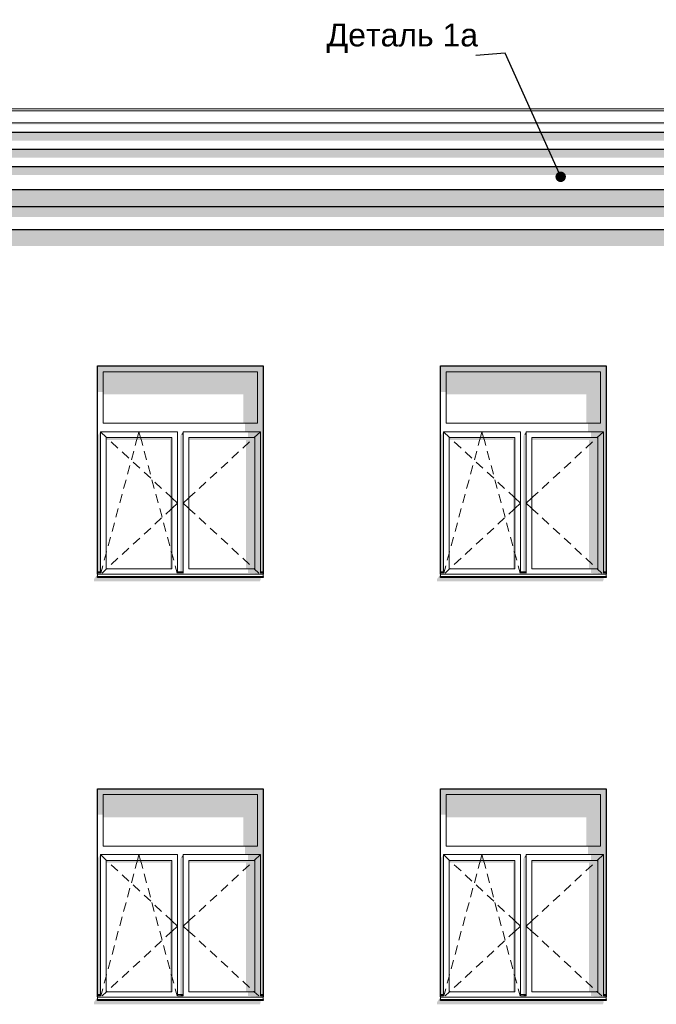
# Model space of a CAD drawing. Header units: millimetres. Extents: x -95523 to 190468, y -7401 to 17692.
# Tile 76 of 139: x 79662 to 85230, y 4468 to 13082. Entities that reach past the tile are written whole.
import ezdxf

# ---------------------------------------------------------------- set-up
doc = ezdxf.new("R2010")
doc.units = ezdxf.units.MM
doc.header["$MEASUREMENT"] = 0
doc.set_wipeout_variables(frame=1)
doc.linetypes.add('Wipeout_Contour', pattern=[1000, 0, -1000])
for name, color, linetype in [('1 Молдинги', 7, 'Continuous'), ('Конструктив - Стены Несущие', 7, 'Continuous'), ('Новый_1_Конструктив-парапет', 7, 'Continuous'), ('Новый_Фартук парапета', 7, 'Continuous'), ('Окна Archicad', 7, 'Continuous')]:
    doc.layers.add(name, color=color, linetype=linetype)
for name, color, linetype, lineweight in [('1 Молдинги_Ном._пера__21', 7, 'Continuous', 30), ('Аннотация - Выносная Надпись.Фасад фрагмент_Ном._пера__1', 7, 'Continuous', 15), ('Новый_Фартук парапета_Ном._пера__120', 7, 'Continuous', 5), ('Окна Archicad_Ном._пера__120', 7, 'Continuous', 5), ('Окна Archicad_Ном._пера__21', 7, 'Continuous', 30)]:
    doc.layers.add(name, color=color, linetype=linetype, lineweight=lineweight)
doc.styles.add('СГЕНЕРИР_СТИЛЬ_1', font='arial.ttf')
doc.dimstyles.new('СГЕНЕРИР_СТИЛЬ__2', dxfattribs={"dimtxt": 0.18, "dimasz": 182.4, "dimexe": 0.18, "dimexo": 0.0625, "dimgap": 0, "dimtad": 0, "dimtih": 1, "dimtoh": 1, "dimdec": 4, "dimzin": 0, "dimdsep": 46, "dimcen": 0.09, "dimadec": 0, "dimazin": 0, "dimtfac": 1, "dimtdec": 4, "dimtmove": 0, "dimatfit": 3, "dimldrblk": 'ARROWHEAD_11', "dimfxl": 1, "dimtolj": 1, "dimtzin": 0, "dimarcsym": 0})

# ---------------------------------------------------------------- blocks, each defined once
blk = doc.blocks.new('Элемент Разреза_39_1', base_point=(95180.8, -197.5))
at = {"layer": 'Конструктив - Стены Несущие', "linetype": 'Continuous', "lineweight": 0, "true_color": 0x000000}
for points in [[(80313, 4468.2), (81763, 4468.2), (81773, 4492.3), (81765.8, 4492.3), (81772.7, 4502.5), (80343, 4502.5), (80343, 4532.5), (80313, 4488.2)], [(83343, 4532.5), (83313, 4488.2), (83313, 4468.2), (84763, 4468.2), (84773, 4492.3), (84765.8, 4492.3), (84772.7, 4502.5), (83343, 4502.5)]]:
    blk.add_hatch(color=18, dxfattribs=at).paths.add_polyline_path(points)
blk = doc.blocks.new('Элемент Разреза_56_1', base_point=(95180.8, -197.5))
at = {"layer": 'Окна Archicad', "linetype": 'Continuous', "lineweight": 0, "true_color": 0x000000}
for points in [[(81793, 6352.5), (80343, 6352.5), (80343, 6302.5), (80393, 6302.5), (81743, 6302.5), (81793, 6302.5)], [(80343, 6126.2), (80393, 6126.2), (80393, 6302.5), (80343, 6302.5)], [(80393, 6105), (81618, 6105), (81618, 5852.5), (81743, 5852.5), (81743, 6302.5), (80393, 6302.5)], [(81743, 5852.5), (81743, 5777.5), (81768, 5777.5), (81768, 4552.5), (81793, 4552.5), (81793, 6302.5), (81743, 6302.5)], [(80368, 5777.5), (80343, 5742.1), (80343, 4552.5), (80368, 4552.5)], [(81075.3, 5752.5), (81093, 5752.5), (81093, 5777.5)], [(81743, 5852.5), (81633, 5852.5), (81633, 5777.5), (81743, 5777.5)], [(81658, 5727.5), (81768, 5727.5), (81768, 5777.5), (81658, 5777.5)], [(80993, 5727.5), (80418, 5727.5), (80418, 5706.2), (80978, 5706.2), (80978, 4577.5), (80993, 4577.5)], [(81068, 5742.1), (81068, 4552.5), (81093, 4552.5), (81093, 5752.5), (81075.3, 5752.5)], [(81143, 5727.5), (81143, 5706.2), (81643, 5706.2), (81643, 4577.5), (81718, 4577.5), (81718, 5727.5)], [(81718, 5727.5), (81718, 4577.5), (81768, 4577.5), (81768, 5727.5)], [(81768, 4577.5), (81658, 4577.5), (81658, 4540.9), (81768, 4540.9)], [(80343, 4510.6), (80343, 4502.5), (81793, 4502.5), (81793, 4510.6)], [(80344, 4542.5), (80368, 4542.5), (80368, 4552.5), (80344, 4552.5)], [(80368, 4542.5), (80344, 4542.5), (80368, 4540.9)], [(81069, 4542.5), (81093, 4542.5), (81093, 4552.5), (81069, 4552.5)], [(81069, 4542.5), (81093, 4540.9), (81093, 4542.5)], [(81793, 4532.5), (81793, 4542.5), (81768, 4542.5), (81768, 4540.9), (81658, 4540.9)], [(81768, 4552.5), (81768, 4542.5), (81793, 4542.5), (81793, 4552.5)]]:
    blk.add_hatch(color=18, dxfattribs=at).paths.add_polyline_path(points)
at = {"layer": 'Окна Archicad_Ном._пера__120', "color": 7, "linetype": 'Continuous', "lineweight": 5}
for p, q in [((80393, 5852.5), (80393, 6302.5)), ((80393, 6302.5), (81743, 6302.5)), ((81743, 6302.5), (81743, 5852.5)), ((80368, 5777.5), (80368, 5727.5)), ((81043, 5777.5), (80368, 5777.5)), ((80368, 5777.5), (80422, 5727.5)), ((81743, 5852.5), (80393, 5852.5)), ((80692, 5727.5), (80705.5, 5777.5)), ((80719, 5727.5), (80705.5, 5777.5)), ((81043, 5727.5), (81043, 5777.5)), ((81093, 5777.5), (81093, 5727.5)), ((81768, 5777.5), (81093, 5777.5)), ((81768, 5777.5), (81714, 5727.5)), ((81768, 5727.5), (81768, 5777.5)), ((80368, 5727.5), (80368, 4577.5)), ((80418, 4577.5), (80418, 5727.5)), ((80418, 5727.5), (80993, 5727.5)), ((80422, 5727.5), (80426.7, 5723.1)), ((80463.4, 5689.1), (80522.1, 5634.8)), ((80673, 5657), (80684.7, 5700.2)), ((80684.7, 5700.2), (80692, 5727.5)), ((80726.4, 5700.2), (80719, 5727.5)), ((80738, 5657), (80726.4, 5700.2)), ((80993, 5727.5), (80993, 4577.5)), ((81043, 4577.5), (81043, 5727.5)), ((81093, 5727.5), (81093, 4577.5)), ((81143, 4577.5), (81143, 5727.5)), ((81143, 5727.5), (81718, 5727.5)), ((81672.6, 5689.1), (81613.9, 5634.8)), ((81714, 5727.5), (81709.3, 5723.1)), ((81718, 5727.5), (81718, 4577.5)), ((81768, 4577.5), (81768, 5727.5)), ((80558.8, 5600.8), (80617.5, 5546.5)), ((80639.1, 5531.5), (80659.9, 5608.7)), ((80771.9, 5531.5), (80751.1, 5608.7)), ((81577.2, 5600.8), (81518.5, 5546.5)), ((80605.2, 5406), (80626.1, 5483.2)), ((80654.2, 5512.5), (80712.9, 5458.1)), ((80805.8, 5406), (80784.9, 5483.2)), ((81481.8, 5512.5), (81423.1, 5458.1)), ((80571.3, 5280.5), (80592.2, 5357.7)), ((80749.6, 5424.2), (80808.3, 5369.8)), ((80839.7, 5280.5), (80818.8, 5357.7)), ((81386.4, 5424.2), (81327.7, 5369.8)), ((80844.9, 5335.8), (80903.6, 5281.5)), ((81291.1, 5335.8), (81232.4, 5281.5)), ((80537.4, 5155), (80558.3, 5232.2)), ((80873.6, 5155), (80852.7, 5232.2)), ((80940.3, 5247.5), (80984.3, 5206.8)), ((80984.3, 5206.8), (80993, 5198.8)), ((80993, 5198.8), (81043, 5152.5)), ((81143, 5198.8), (81093, 5152.5)), ((81151.7, 5206.8), (81143, 5198.8)), ((81195.7, 5247.5), (81151.7, 5206.8)), ((80503.6, 5029.5), (80524.4, 5106.7)), ((80907.5, 5029.5), (80886.6, 5106.7)), ((80940.3, 5057.4), (80984.3, 5098.1)), ((80984.3, 5098.1), (80993, 5106.2)), ((80993, 5106.2), (81043, 5152.5)), ((81143, 5106.2), (81093, 5152.5)), ((81151.7, 5098.1), (81143, 5106.2)), ((81195.7, 5057.4), (81151.7, 5098.1)), ((80844.9, 4969.1), (80903.6, 5023.4)), ((81291.1, 4969.1), (81232.4, 5023.4)), ((80469.7, 4904), (80490.5, 4981.2)), ((80749.6, 4880.7), (80808.3, 4935.1)), ((80941.3, 4904), (80920.5, 4981.2)), ((81386.4, 4880.7), (81327.7, 4935.1)), ((80435.8, 4778.5), (80456.6, 4855.7)), ((80654.2, 4792.4), (80712.9, 4846.8)), ((80975.2, 4778.5), (80954.4, 4855.7)), ((81481.8, 4792.4), (81423.1, 4846.8)), ((80558.8, 4704.1), (80617.5, 4758.5)), ((81577.2, 4704.1), (81518.5, 4758.5)), ((80401.9, 4653), (80418, 4712.6)), ((80418, 4712.6), (80422.7, 4730.2)), ((80463.4, 4615.8), (80522.1, 4670.1)), ((80993, 4712.6), (80988.3, 4730.2)), ((81009.1, 4653), (80993, 4712.6)), ((81672.6, 4615.8), (81613.9, 4670.1)), ((80368, 4577.5), (80368, 4540.9)), ((80371.6, 4540.9), (80388.9, 4604.7)), ((80382.6, 4540.9), (80422, 4577.5)), ((80993, 4577.5), (80418, 4577.5)), ((80422, 4577.5), (80426.7, 4581.8)), ((81039.4, 4540.9), (81022.2, 4604.7)), ((81043, 4540.9), (81043, 4577.5)), ((81093, 4577.5), (81093, 4540.9)), ((81718, 4577.5), (81143, 4577.5)), ((81714, 4577.5), (81709.3, 4581.8)), ((81753.4, 4540.9), (81714, 4577.5)), ((81768, 4540.9), (81768, 4577.5)), ((80343, 4552.5), (80368, 4552.5)), ((80343, 4542.5), (80368, 4542.5)), ((80343, 4532.5), (80343, 4530.6)), ((80343, 4530.6), (80343, 4510.6)), ((80343, 4530.6), (81793, 4530.6)), ((80343, 4510.6), (81793, 4510.6)), ((81043, 4552.5), (81093, 4552.5)), ((81043, 4542.5), (81093, 4542.5)), ((81768, 4552.5), (81793, 4552.5)), ((81768, 4542.5), (81793, 4542.5)), ((81793, 4532.5), (81793, 4530.6)), ((81793, 4530.6), (81793, 4510.6))]:
    blk.add_line(p, q, dxfattribs=at)
at = {"layer": 'Окна Archicad_Ном._пера__21', "color": 7, "linetype": 'Continuous', "lineweight": 30}
for p, q in [((80343, 4532.5), (80343, 6352.5)), ((80343, 6352.5), (81793, 6352.5)), ((81793, 6352.5), (81793, 4532.5)), ((80343, 4502.5), (80343, 4510.6)), ((81793, 4502.5), (80343, 4502.5)), ((81793, 4510.6), (81793, 4502.5))]:
    blk.add_line(p, q, dxfattribs=at)
blk = doc.blocks.new('Элемент Разреза_57_1', base_point=(95180.8, -197.5))
at = {"layer": 'Окна Archicad', "linetype": 'Continuous', "lineweight": 0, "true_color": 0x000000}
for points in [[(84743, 6302.5), (84793, 6302.5), (84793, 6352.5), (83343, 6352.5), (83343, 6302.5), (83393, 6302.5)], [(83393, 6302.5), (83343, 6302.5), (83343, 6126.2), (83393, 6126.2)], [(84743, 6302.5), (83393, 6302.5), (83393, 6105), (84618, 6105), (84618, 5852.5), (84743, 5852.5)], [(84768, 5777.5), (84768, 4552.5), (84793, 4552.5), (84793, 6302.5), (84743, 6302.5), (84743, 5852.5), (84743, 5777.5)], [(83343, 5742.1), (83343, 4552.5), (83368, 4552.5), (83368, 5777.5)], [(84075.3, 5752.5), (84093, 5752.5), (84093, 5777.5)], [(84743, 5852.5), (84633, 5852.5), (84633, 5777.5), (84743, 5777.5)], [(84658, 5727.5), (84768, 5727.5), (84768, 5777.5), (84658, 5777.5)], [(83418, 5727.5), (83418, 5706.2), (83978, 5706.2), (83978, 4577.5), (83993, 4577.5), (83993, 5727.5)], [(84068, 5742.1), (84068, 4552.5), (84093, 4552.5), (84093, 5752.5), (84075.3, 5752.5)], [(84718, 5727.5), (84143, 5727.5), (84143, 5706.2), (84643, 5706.2), (84643, 4577.5), (84718, 4577.5)], [(84718, 4577.5), (84768, 4577.5), (84768, 5727.5), (84718, 5727.5)], [(84658, 4577.5), (84658, 4540.9), (84768, 4540.9), (84768, 4577.5)], [(83343, 4502.5), (84793, 4502.5), (84793, 4510.6), (83343, 4510.6)], [(83368, 4552.5), (83344, 4552.5), (83344, 4542.5), (83368, 4542.5)], [(83344, 4542.5), (83368, 4540.9), (83368, 4542.5)], [(84069, 4552.5), (84069, 4542.5), (84093, 4542.5), (84093, 4552.5)], [(84093, 4540.9), (84093, 4542.5), (84069, 4542.5)], [(84793, 4532.5), (84793, 4542.5), (84768, 4542.5), (84768, 4540.9), (84658, 4540.9)], [(84768, 4542.5), (84793, 4542.5), (84793, 4552.5), (84768, 4552.5)]]:
    blk.add_hatch(color=18, dxfattribs=at).paths.add_polyline_path(points)
at = {"layer": 'Окна Archicad_Ном._пера__120', "color": 7, "linetype": 'Continuous', "lineweight": 5}
for p, q in [((83393, 5852.5), (83393, 6302.5)), ((83393, 6302.5), (84743, 6302.5)), ((84743, 6302.5), (84743, 5852.5)), ((83368, 5777.5), (83368, 5727.5)), ((84043, 5777.5), (83368, 5777.5)), ((83368, 5777.5), (83422, 5727.5)), ((84743, 5852.5), (83393, 5852.5)), ((83692, 5727.5), (83705.5, 5777.5)), ((83719, 5727.5), (83705.5, 5777.5)), ((84043, 5727.5), (84043, 5777.5)), ((84093, 5777.5), (84093, 5727.5)), ((84768, 5777.5), (84093, 5777.5)), ((84768, 5777.5), (84714, 5727.5)), ((84768, 5727.5), (84768, 5777.5)), ((83368, 5727.5), (83368, 4577.5)), ((83418, 4577.5), (83418, 5727.5)), ((83418, 5727.5), (83993, 5727.5)), ((83422, 5727.5), (83426.7, 5723.1)), ((83463.4, 5689.1), (83522.1, 5634.8)), ((83673, 5657), (83684.7, 5700.2)), ((83684.7, 5700.2), (83692, 5727.5)), ((83726.4, 5700.2), (83719, 5727.5)), ((83738, 5657), (83726.4, 5700.2)), ((83993, 5727.5), (83993, 4577.5)), ((84043, 4577.5), (84043, 5727.5)), ((84093, 5727.5), (84093, 4577.5)), ((84143, 4577.5), (84143, 5727.5)), ((84143, 5727.5), (84718, 5727.5)), ((84672.6, 5689.1), (84613.9, 5634.8)), ((84714, 5727.5), (84709.3, 5723.1)), ((84718, 5727.5), (84718, 4577.5)), ((84768, 4577.5), (84768, 5727.5)), ((83558.8, 5600.8), (83617.5, 5546.5)), ((83639.1, 5531.5), (83659.9, 5608.7)), ((83771.9, 5531.5), (83751.1, 5608.7)), ((84577.2, 5600.8), (84518.5, 5546.5)), ((83605.2, 5406), (83626.1, 5483.2)), ((83654.2, 5512.5), (83712.9, 5458.1)), ((83805.8, 5406), (83784.9, 5483.2)), ((84481.8, 5512.5), (84423.1, 5458.1)), ((83571.3, 5280.5), (83592.2, 5357.7)), ((83749.6, 5424.2), (83808.3, 5369.8)), ((83839.7, 5280.5), (83818.8, 5357.7)), ((84386.4, 5424.2), (84327.7, 5369.8)), ((83844.9, 5335.8), (83903.6, 5281.5)), ((84291.1, 5335.8), (84232.4, 5281.5)), ((83537.4, 5155), (83558.3, 5232.2)), ((83873.6, 5155), (83852.7, 5232.2)), ((83940.3, 5247.5), (83984.3, 5206.8)), ((83984.3, 5206.8), (83993, 5198.8)), ((83993, 5198.8), (84043, 5152.5)), ((84143, 5198.8), (84093, 5152.5)), ((84151.7, 5206.8), (84143, 5198.8)), ((84195.7, 5247.5), (84151.7, 5206.8)), ((83503.6, 5029.5), (83524.4, 5106.7)), ((83907.5, 5029.5), (83886.6, 5106.7)), ((83940.3, 5057.4), (83984.3, 5098.1)), ((83984.3, 5098.1), (83993, 5106.2)), ((83993, 5106.2), (84043, 5152.5)), ((84143, 5106.2), (84093, 5152.5)), ((84151.7, 5098.1), (84143, 5106.2)), ((84195.7, 5057.4), (84151.7, 5098.1)), ((83844.9, 4969.1), (83903.6, 5023.4)), ((84291.1, 4969.1), (84232.4, 5023.4)), ((83469.7, 4904), (83490.5, 4981.2)), ((83749.6, 4880.7), (83808.3, 4935.1)), ((83941.3, 4904), (83920.5, 4981.2)), ((84386.4, 4880.7), (84327.7, 4935.1)), ((83435.8, 4778.5), (83456.6, 4855.7)), ((83654.2, 4792.4), (83712.9, 4846.8)), ((83975.2, 4778.5), (83954.4, 4855.7)), ((84481.8, 4792.4), (84423.1, 4846.8)), ((83558.8, 4704.1), (83617.5, 4758.5)), ((84577.2, 4704.1), (84518.5, 4758.5)), ((83401.9, 4653), (83418, 4712.6)), ((83418, 4712.6), (83422.7, 4730.2)), ((83463.4, 4615.8), (83522.1, 4670.1)), ((83993, 4712.6), (83988.3, 4730.2)), ((84009.1, 4653), (83993, 4712.6)), ((84672.6, 4615.8), (84613.9, 4670.1)), ((83368, 4577.5), (83368, 4540.9)), ((83371.6, 4540.9), (83388.9, 4604.7)), ((83382.6, 4540.9), (83422, 4577.5)), ((83993, 4577.5), (83418, 4577.5)), ((83422, 4577.5), (83426.7, 4581.8)), ((84039.4, 4540.9), (84022.2, 4604.7)), ((84043, 4540.9), (84043, 4577.5)), ((84093, 4577.5), (84093, 4540.9)), ((84718, 4577.5), (84143, 4577.5)), ((84714, 4577.5), (84709.3, 4581.8)), ((84753.4, 4540.9), (84714, 4577.5)), ((84768, 4540.9), (84768, 4577.5)), ((83343, 4552.5), (83368, 4552.5)), ((83343, 4542.5), (83368, 4542.5)), ((83343, 4532.5), (83343, 4530.6)), ((83343, 4530.6), (83343, 4510.6)), ((83343, 4530.6), (84793, 4530.6)), ((83343, 4510.6), (84793, 4510.6)), ((84043, 4552.5), (84093, 4552.5)), ((84043, 4542.5), (84093, 4542.5)), ((84768, 4552.5), (84793, 4552.5)), ((84768, 4542.5), (84793, 4542.5)), ((84793, 4532.5), (84793, 4530.6)), ((84793, 4530.6), (84793, 4510.6))]:
    blk.add_line(p, q, dxfattribs=at)
at = {"layer": 'Окна Archicad_Ном._пера__21', "color": 7, "linetype": 'Continuous', "lineweight": 30}
for p, q in [((83343, 6352.5), (84793, 6352.5)), ((83343, 4532.5), (83343, 6352.5)), ((84793, 6352.5), (84793, 4532.5)), ((83343, 4502.5), (83343, 4510.6)), ((84793, 4502.5), (83343, 4502.5)), ((84793, 4510.6), (84793, 4502.5))]:
    blk.add_line(p, q, dxfattribs=at)
blk = doc.blocks.new('Элемент Разреза_74_1', base_point=(95180.8, -197.5))
at = {"layer": 'Конструктив - Стены Несущие', "linetype": 'Continuous', "lineweight": 0, "true_color": 0x000000}
for points in [[(80343, 8232.5), (80313, 8188.2), (80313, 8168.2), (81763, 8168.2), (81773, 8192.3), (81765.8, 8192.3), (81772.7, 8202.5), (80343, 8202.5)], [(83313, 8188.2), (83313, 8168.2), (84763, 8168.2), (84773, 8192.3), (84765.8, 8192.3), (84772.7, 8202.5), (83343, 8202.5), (83343, 8232.5)]]:
    blk.add_hatch(color=18, dxfattribs=at).paths.add_polyline_path(points)
blk = doc.blocks.new('Элемент Разреза_78_1', base_point=(95180.8, -197.5))
at = {"layer": 'Окна Archicad', "linetype": 'Continuous', "lineweight": 0, "true_color": 0x000000}
for points in [[(80343, 10002.5), (80393, 10002.5), (81743, 10002.5), (81793, 10002.5), (81793, 10052.5), (80343, 10052.5)], [(80343, 10002.5), (80343, 9826.2), (80393, 9826.2), (80393, 10002.5)], [(80393, 9805), (81618, 9805), (81618, 9552.5), (81743, 9552.5), (81743, 10002.5), (80393, 10002.5)], [(81743, 9552.5), (81743, 9477.5), (81768, 9477.5), (81768, 8252.5), (81793, 8252.5), (81793, 10002.5), (81743, 10002.5)], [(80343, 8252.5), (80368, 8252.5), (80368, 9477.5), (80343, 9442.1)], [(81075.3, 9452.5), (81093, 9452.5), (81093, 9477.5)], [(81743, 9552.5), (81633, 9552.5), (81633, 9477.5), (81743, 9477.5)], [(81658, 9427.5), (81768, 9427.5), (81768, 9477.5), (81658, 9477.5)], [(80993, 9427.5), (80418, 9427.5), (80418, 9406.2), (80978, 9406.2), (80978, 8277.5), (80993, 8277.5)], [(81068, 8252.5), (81093, 8252.5), (81093, 9452.5), (81075.3, 9452.5), (81068, 9442.1)], [(81143, 9427.5), (81143, 9406.2), (81643, 9406.2), (81643, 8277.5), (81718, 8277.5), (81718, 9427.5)], [(81768, 9427.5), (81718, 9427.5), (81718, 8277.5), (81768, 8277.5)], [(81658, 8277.5), (81658, 8240.9), (81768, 8240.9), (81768, 8277.5)], [(80343, 8210.6), (80343, 8202.5), (81793, 8202.5), (81793, 8210.6)], [(80368, 8252.5), (80344, 8252.5), (80344, 8242.5), (80368, 8242.5)], [(80368, 8242.5), (80344, 8242.5), (80368, 8240.9)], [(81069, 8252.5), (81069, 8242.5), (81093, 8242.5), (81093, 8252.5)], [(81093, 8242.5), (81069, 8242.5), (81093, 8240.9)], [(81793, 8232.5), (81793, 8242.5), (81768, 8242.5), (81768, 8240.9), (81658, 8240.9)], [(81793, 8252.5), (81768, 8252.5), (81768, 8242.5), (81793, 8242.5)]]:
    blk.add_hatch(color=18, dxfattribs=at).paths.add_polyline_path(points)
at = {"layer": 'Окна Archicad_Ном._пера__120', "color": 7, "linetype": 'Continuous', "lineweight": 5}
for p, q in [((80393, 9552.5), (80393, 10002.5)), ((80393, 10002.5), (81743, 10002.5)), ((81743, 10002.5), (81743, 9552.5)), ((80368, 9477.5), (80368, 9427.5)), ((81043, 9477.5), (80368, 9477.5)), ((80368, 9477.5), (80422, 9427.5)), ((81743, 9552.5), (80393, 9552.5)), ((80692, 9427.5), (80705.5, 9477.5)), ((80719, 9427.5), (80705.5, 9477.5)), ((81043, 9427.5), (81043, 9477.5)), ((81093, 9477.5), (81093, 9427.5)), ((81768, 9477.5), (81093, 9477.5)), ((81768, 9477.5), (81714, 9427.5)), ((81768, 9427.5), (81768, 9477.5)), ((80368, 9427.5), (80368, 8277.5)), ((80418, 8277.5), (80418, 9427.5)), ((80418, 9427.5), (80993, 9427.5)), ((80422, 9427.5), (80426.7, 9423.1)), ((80463.4, 9389.1), (80522.1, 9334.8)), ((80673, 9357), (80684.7, 9400.2)), ((80684.7, 9400.2), (80692, 9427.5)), ((80726.4, 9400.2), (80719, 9427.5)), ((80738, 9357), (80726.4, 9400.2)), ((80993, 9427.5), (80993, 8277.5)), ((81043, 8277.5), (81043, 9427.5)), ((81093, 9427.5), (81093, 8277.5)), ((81143, 8277.5), (81143, 9427.5)), ((81143, 9427.5), (81718, 9427.5)), ((81672.6, 9389.1), (81613.9, 9334.8)), ((81714, 9427.5), (81709.3, 9423.1)), ((81718, 9427.5), (81718, 8277.5)), ((81768, 8277.5), (81768, 9427.5)), ((80639.1, 9231.5), (80659.9, 9308.7)), ((80771.9, 9231.5), (80751.1, 9308.7)), ((80558.8, 9300.8), (80617.5, 9246.5)), ((81577.2, 9300.8), (81518.5, 9246.5)), ((80605.2, 9106), (80626.1, 9183.2)), ((80654.2, 9212.5), (80712.9, 9158.1)), ((80805.8, 9106), (80784.9, 9183.2)), ((81481.8, 9212.5), (81423.1, 9158.1)), ((80571.3, 8980.5), (80592.2, 9057.7)), ((80749.6, 9124.2), (80808.3, 9069.8)), ((80839.7, 8980.5), (80818.8, 9057.7)), ((81386.4, 9124.2), (81327.7, 9069.8)), ((80844.9, 9035.8), (80903.6, 8981.5)), ((81291.1, 9035.8), (81232.4, 8981.5)), ((80537.4, 8855), (80558.3, 8932.2)), ((80873.6, 8855), (80852.7, 8932.2)), ((80940.3, 8947.5), (80984.3, 8906.8)), ((80984.3, 8906.8), (80993, 8898.8)), ((80993, 8898.8), (81043, 8852.5)), ((81143, 8898.8), (81093, 8852.5)), ((81151.7, 8906.8), (81143, 8898.8)), ((81195.7, 8947.5), (81151.7, 8906.8)), ((80503.6, 8729.5), (80524.4, 8806.7)), ((80907.5, 8729.5), (80886.6, 8806.7)), ((80940.3, 8757.4), (80984.3, 8798.1)), ((80984.3, 8798.1), (80993, 8806.2)), ((80993, 8806.2), (81043, 8852.5)), ((81143, 8806.2), (81093, 8852.5)), ((81151.7, 8798.1), (81143, 8806.2)), ((81195.7, 8757.4), (81151.7, 8798.1)), ((80844.9, 8669.1), (80903.6, 8723.4)), ((81291.1, 8669.1), (81232.4, 8723.4)), ((80469.7, 8604), (80490.5, 8681.2)), ((80749.6, 8580.7), (80808.3, 8635.1)), ((80941.3, 8604), (80920.5, 8681.2)), ((81386.4, 8580.7), (81327.7, 8635.1)), ((80435.8, 8478.5), (80456.6, 8555.7)), ((80654.2, 8492.4), (80712.9, 8546.8)), ((80975.2, 8478.5), (80954.4, 8555.7)), ((81481.8, 8492.4), (81423.1, 8546.8)), ((80558.8, 8404.1), (80617.5, 8458.5)), ((81577.2, 8404.1), (81518.5, 8458.5)), ((80401.9, 8353), (80418, 8412.6)), ((80418, 8412.6), (80422.7, 8430.2)), ((80463.4, 8315.8), (80522.1, 8370.1)), ((80993, 8412.6), (80988.3, 8430.2)), ((81009.1, 8353), (80993, 8412.6)), ((81672.6, 8315.8), (81613.9, 8370.1)), ((80368, 8277.5), (80368, 8240.9)), ((80371.6, 8240.9), (80388.9, 8304.7)), ((80382.6, 8240.9), (80422, 8277.5)), ((80993, 8277.5), (80418, 8277.5)), ((80422, 8277.5), (80426.7, 8281.8)), ((81039.4, 8240.9), (81022.2, 8304.7)), ((81043, 8240.9), (81043, 8277.5)), ((81093, 8277.5), (81093, 8240.9)), ((81718, 8277.5), (81143, 8277.5)), ((81714, 8277.5), (81709.3, 8281.8)), ((81753.4, 8240.9), (81714, 8277.5)), ((81768, 8240.9), (81768, 8277.5)), ((80343, 8252.5), (80368, 8252.5)), ((80343, 8242.5), (80368, 8242.5)), ((80343, 8232.5), (80343, 8230.6)), ((80343, 8230.6), (80343, 8210.6)), ((80343, 8230.6), (81793, 8230.6)), ((80343, 8210.6), (81793, 8210.6)), ((81043, 8252.5), (81093, 8252.5)), ((81043, 8242.5), (81093, 8242.5)), ((81768, 8252.5), (81793, 8252.5)), ((81768, 8242.5), (81793, 8242.5)), ((81793, 8232.5), (81793, 8230.6)), ((81793, 8230.6), (81793, 8210.6))]:
    blk.add_line(p, q, dxfattribs=at)
at = {"layer": 'Окна Archicad_Ном._пера__21', "color": 7, "linetype": 'Continuous', "lineweight": 30}
for p, q in [((80343, 8232.5), (80343, 10052.5)), ((80343, 10052.5), (81793, 10052.5)), ((81793, 10052.5), (81793, 8232.5)), ((80343, 8202.5), (80343, 8210.6)), ((81793, 8202.5), (80343, 8202.5)), ((81793, 8210.6), (81793, 8202.5))]:
    blk.add_line(p, q, dxfattribs=at)
blk = doc.blocks.new('Элемент Разреза_79_1', base_point=(95180.8, -197.5))
at = {"layer": 'Окна Archicad', "linetype": 'Continuous', "lineweight": 0, "true_color": 0x000000}
for points in [[(84743, 10002.5), (84793, 10002.5), (84793, 10052.5), (83343, 10052.5), (83343, 10002.5), (83393, 10002.5)], [(83343, 9826.2), (83393, 9826.2), (83393, 10002.5), (83343, 10002.5)], [(83393, 9805), (84618, 9805), (84618, 9552.5), (84743, 9552.5), (84743, 10002.5), (83393, 10002.5)], [(84743, 9552.5), (84743, 9477.5), (84768, 9477.5), (84768, 8252.5), (84793, 8252.5), (84793, 10002.5), (84743, 10002.5)], [(83368, 9477.5), (83343, 9442.1), (83343, 8252.5), (83368, 8252.5)], [(84075.3, 9452.5), (84093, 9452.5), (84093, 9477.5)], [(84743, 9552.5), (84633, 9552.5), (84633, 9477.5), (84743, 9477.5)], [(84658, 9427.5), (84768, 9427.5), (84768, 9477.5), (84658, 9477.5)], [(83993, 9427.5), (83418, 9427.5), (83418, 9406.2), (83978, 9406.2), (83978, 8277.5), (83993, 8277.5)], [(84068, 9442.1), (84068, 8252.5), (84093, 8252.5), (84093, 9452.5), (84075.3, 9452.5)], [(84718, 9427.5), (84143, 9427.5), (84143, 9406.2), (84643, 9406.2), (84643, 8277.5), (84718, 8277.5)], [(84768, 9427.5), (84718, 9427.5), (84718, 8277.5), (84768, 8277.5)], [(84768, 8277.5), (84658, 8277.5), (84658, 8240.9), (84768, 8240.9)], [(83343, 8202.5), (84793, 8202.5), (84793, 8210.6), (83343, 8210.6)], [(83344, 8242.5), (83368, 8242.5), (83368, 8252.5), (83344, 8252.5)], [(83368, 8242.5), (83344, 8242.5), (83368, 8240.9)], [(84069, 8252.5), (84069, 8242.5), (84093, 8242.5), (84093, 8252.5)], [(84069, 8242.5), (84093, 8240.9), (84093, 8242.5)], [(84768, 8240.9), (84658, 8240.9), (84793, 8232.5), (84793, 8242.5), (84768, 8242.5)], [(84768, 8242.5), (84793, 8242.5), (84793, 8252.5), (84768, 8252.5)]]:
    blk.add_hatch(color=18, dxfattribs=at).paths.add_polyline_path(points)
at = {"layer": 'Окна Archicad_Ном._пера__120', "color": 7, "linetype": 'Continuous', "lineweight": 5}
for p, q in [((83393, 9552.5), (83393, 10002.5)), ((83393, 10002.5), (84743, 10002.5)), ((84743, 10002.5), (84743, 9552.5)), ((83368, 9477.5), (83368, 9427.5)), ((84043, 9477.5), (83368, 9477.5)), ((83368, 9477.5), (83422, 9427.5)), ((84743, 9552.5), (83393, 9552.5)), ((83692, 9427.5), (83705.5, 9477.5)), ((83719, 9427.5), (83705.5, 9477.5)), ((84043, 9427.5), (84043, 9477.5)), ((84093, 9477.5), (84093, 9427.5)), ((84768, 9477.5), (84093, 9477.5)), ((84768, 9477.5), (84714, 9427.5)), ((84768, 9427.5), (84768, 9477.5)), ((83368, 9427.5), (83368, 8277.5)), ((83418, 8277.5), (83418, 9427.5)), ((83418, 9427.5), (83993, 9427.5)), ((83422, 9427.5), (83426.7, 9423.1)), ((83463.4, 9389.1), (83522.1, 9334.8)), ((83673, 9357), (83684.7, 9400.2)), ((83684.7, 9400.2), (83692, 9427.5)), ((83726.4, 9400.2), (83719, 9427.5)), ((83738, 9357), (83726.4, 9400.2)), ((83993, 9427.5), (83993, 8277.5)), ((84043, 8277.5), (84043, 9427.5)), ((84093, 9427.5), (84093, 8277.5)), ((84143, 8277.5), (84143, 9427.5)), ((84143, 9427.5), (84718, 9427.5)), ((84672.6, 9389.1), (84613.9, 9334.8)), ((84714, 9427.5), (84709.3, 9423.1)), ((84718, 9427.5), (84718, 8277.5)), ((84768, 8277.5), (84768, 9427.5)), ((83639.1, 9231.5), (83659.9, 9308.7)), ((83771.9, 9231.5), (83751.1, 9308.7)), ((83558.8, 9300.8), (83617.5, 9246.5)), ((84577.2, 9300.8), (84518.5, 9246.5)), ((83605.2, 9106), (83626.1, 9183.2)), ((83654.2, 9212.5), (83712.9, 9158.1)), ((83805.8, 9106), (83784.9, 9183.2)), ((84481.8, 9212.5), (84423.1, 9158.1)), ((83571.3, 8980.5), (83592.2, 9057.7)), ((83749.6, 9124.2), (83808.3, 9069.8)), ((83839.7, 8980.5), (83818.8, 9057.7)), ((84386.4, 9124.2), (84327.7, 9069.8)), ((83844.9, 9035.8), (83903.6, 8981.5)), ((84291.1, 9035.8), (84232.4, 8981.5)), ((83537.4, 8855), (83558.3, 8932.2)), ((83873.6, 8855), (83852.7, 8932.2)), ((83940.3, 8947.5), (83984.3, 8906.8)), ((83984.3, 8906.8), (83993, 8898.8)), ((83993, 8898.8), (84043, 8852.5)), ((84143, 8898.8), (84093, 8852.5)), ((84151.7, 8906.8), (84143, 8898.8)), ((84195.7, 8947.5), (84151.7, 8906.8)), ((83503.6, 8729.5), (83524.4, 8806.7)), ((83907.5, 8729.5), (83886.6, 8806.7)), ((83940.3, 8757.4), (83984.3, 8798.1)), ((83984.3, 8798.1), (83993, 8806.2)), ((83993, 8806.2), (84043, 8852.5)), ((84143, 8806.2), (84093, 8852.5)), ((84151.7, 8798.1), (84143, 8806.2)), ((84195.7, 8757.4), (84151.7, 8798.1)), ((83844.9, 8669.1), (83903.6, 8723.4)), ((84291.1, 8669.1), (84232.4, 8723.4)), ((83469.7, 8604), (83490.5, 8681.2)), ((83749.6, 8580.7), (83808.3, 8635.1)), ((83941.3, 8604), (83920.5, 8681.2)), ((84386.4, 8580.7), (84327.7, 8635.1)), ((83435.8, 8478.5), (83456.6, 8555.7)), ((83654.2, 8492.4), (83712.9, 8546.8)), ((83975.2, 8478.5), (83954.4, 8555.7)), ((84481.8, 8492.4), (84423.1, 8546.8)), ((83558.8, 8404.1), (83617.5, 8458.5)), ((84577.2, 8404.1), (84518.5, 8458.5)), ((83401.9, 8353), (83418, 8412.6)), ((83418, 8412.6), (83422.7, 8430.2)), ((83463.4, 8315.8), (83522.1, 8370.1)), ((83993, 8412.6), (83988.3, 8430.2)), ((84009.1, 8353), (83993, 8412.6)), ((84672.6, 8315.8), (84613.9, 8370.1)), ((83368, 8277.5), (83368, 8240.9)), ((83371.6, 8240.9), (83388.9, 8304.7)), ((83382.6, 8240.9), (83422, 8277.5)), ((83993, 8277.5), (83418, 8277.5)), ((83422, 8277.5), (83426.7, 8281.8)), ((84039.4, 8240.9), (84022.2, 8304.7)), ((84043, 8240.9), (84043, 8277.5)), ((84093, 8277.5), (84093, 8240.9)), ((84718, 8277.5), (84143, 8277.5)), ((84714, 8277.5), (84709.3, 8281.8)), ((84753.4, 8240.9), (84714, 8277.5)), ((84768, 8240.9), (84768, 8277.5)), ((83343, 8252.5), (83368, 8252.5)), ((83343, 8242.5), (83368, 8242.5)), ((83343, 8232.5), (83343, 8230.6)), ((83343, 8230.6), (83343, 8210.6)), ((83343, 8230.6), (84793, 8230.6)), ((83343, 8210.6), (84793, 8210.6)), ((84043, 8252.5), (84093, 8252.5)), ((84043, 8242.5), (84093, 8242.5)), ((84768, 8252.5), (84793, 8252.5)), ((84768, 8242.5), (84793, 8242.5)), ((84793, 8232.5), (84793, 8230.6)), ((84793, 8230.6), (84793, 8210.6))]:
    blk.add_line(p, q, dxfattribs=at)
at = {"layer": 'Окна Archicad_Ном._пера__21', "color": 7, "linetype": 'Continuous', "lineweight": 30}
for p, q in [((83343, 10052.5), (84793, 10052.5)), ((83343, 8232.5), (83343, 10052.5)), ((84793, 10052.5), (84793, 8232.5)), ((83343, 8202.5), (83343, 8210.6)), ((84793, 8202.5), (83343, 8202.5)), ((84793, 8210.6), (84793, 8202.5))]:
    blk.add_line(p, q, dxfattribs=at)
blk = doc.blocks.new('Элемент Разреза_116_1', base_point=(95180.8, -197.5))
at = {"layer": 'Новый_1_Конструктив-парапет', "linetype": 'Continuous', "lineweight": 0, "true_color": 0x000000}
blk.add_hatch(color=18, dxfattribs=at).paths.add_polyline_path([(109098, 11245), (67149, 11245), (67149, 11102.2), (106952, 11102.2), (106721, 10692.5), (109098, 10692.5)])
blk = doc.blocks.new('Элемент Разреза_215_1', base_point=(95180.8, -197.5))
at = {"layer": 'Новый_Фартук парапета_Ном._пера__120', "color": 7, "linetype": 'Continuous', "lineweight": 5}
for p, q in [((108678.4, 12285.1), (66718.1, 12285.1)), ((108678.4, 12302.5), (66736.6, 12302.5)), ((108678, 12179.7), (66718.1, 12179.7))]:
    blk.add_line(p, q, dxfattribs=at)
blk = doc.blocks.new('Элемент Разреза_245_1', base_point=(95180.8, -197.5))
at = {"layer": '1 Молдинги', "linetype": 'Continuous', "lineweight": 0, "true_color": 0x000000}
for points in [[(67147, 12179.7), (67147, 12166.9), (107637.8, 12167), (107597.1, 12095), (108678, 12095), (108678, 12179.7)], [(108728, 12095), (67147, 12095), (67147, 12024.2), (107547.1, 12024.2), (107502.4, 11945), (108728, 11945)], [(108778, 11945), (67147, 11945), (67147, 11874.2), (107452.4, 11874.2), (107407.7, 11795), (108778, 11795)], [(108828, 11795), (67147, 11795), (67147, 11724.2), (107357.7, 11724.2), (107284.8, 11595), (108828, 11595)], [(67147, 11595), (67147, 11445), (108948, 11445), (108948, 11595)], [(67147, 11445), (67147, 11354.5), (107114.8, 11354.5), (107053, 11245), (108998, 11245), (108998, 11445)]]:
    blk.add_hatch(color=18, dxfattribs=at).paths.add_polyline_path(points)
at = {"layer": '1 Молдинги_Ном._пера__21', "color": 7, "linetype": 'Continuous', "lineweight": 30}
for p, q in [((108678, 12095), (67147, 12095)), ((108728, 11945), (67147, 11945)), ((108778, 11795), (67147, 11795)), ((108828, 11595), (67147, 11595)), ((108948, 11445), (67147, 11445)), ((108998, 11245), (67147, 11245))]:
    blk.add_line(p, q, dxfattribs=at)
blk = doc.blocks.new('ARROWHEAD_11')
at = {"color": 0, "linetype": 'Continuous', "lineweight": 0}
blk.add_line((0, 0), (-1, 0), dxfattribs=at)
at = {"color": 0, "linetype": 'Continuous', "lineweight": 0, "const_width": 0.25, "flags": 128}
blk.add_lwpolyline([(-0.125, 0, 1), (0.125, 0, 1)], format="xyb", close=True, dxfattribs=at)

msp = doc.modelspace()

# ---------------------------------------------------------------- block references
at = {"layer": '1 Молдинги', "lineweight": 0}
msp.add_blockref('Элемент Разреза_245_1', (95180.8, -197.5), dxfattribs=at)
at = {"layer": 'Конструктив - Стены Несущие', "lineweight": 0}
for name in ['Элемент Разреза_74_1', 'Элемент Разреза_39_1']:
    msp.add_blockref(name, (95180.8, -197.5), dxfattribs=at)
at = {"layer": 'Новый_1_Конструктив-парапет', "lineweight": 0}
msp.add_blockref('Элемент Разреза_116_1', (95180.8, -197.5), dxfattribs=at)
at = {"layer": 'Новый_Фартук парапета', "lineweight": 0}
msp.add_blockref('Элемент Разреза_215_1', (95180.8, -197.5), dxfattribs=at)
at = {"layer": 'Окна Archicad', "lineweight": 0}
for name in ['Элемент Разреза_78_1', 'Элемент Разреза_79_1', 'Элемент Разреза_56_1', 'Элемент Разреза_57_1']:
    msp.add_blockref(name, (95180.8, -197.5), dxfattribs=at)

# ---------------------------------------------------------------- wipeouts: each hides what was drawn before it
at = {"color": 7, "linetype": 'Wipeout_Contour', "lineweight": 15, "ltscale": 336035.983169}
msp.add_wipeout([(82364.3, 13082), (83652.8, 13082), (83652.8, 12767.8), (82364.3, 12767.8)], dxfattribs=at).dxf.layer = 'Аннотация - Выносная Надпись.Фасад фрагмент_Ном._пера__1'

# ---------------------------------------------------------------- next in the draw order: texts
at = {"layer": 'Аннотация - Выносная Надпись.Фасад фрагмент_Ном._пера__1', "color": 7, "linetype": 'Continuous', "lineweight": 15, "insert": (83008.6, 12790.5), "char_height": 200, "attachment_point": 8, "style": 'СГЕНЕРИР_СТИЛЬ_1'}
msp.add_mtext('\\A1;Деталь 1а', dxfattribs=at)

# ---------------------------------------------------------------- next in the draw order: leaders
at = {"layer": 'Аннотация - Выносная Надпись.Фасад фрагмент_Ном._пера__1', "color": 7, "linetype": 'Continuous', "lineweight": 15, "annotation_type": 0, "has_hookline": 1, "hookline_direction": 1, "text_width": 1313.1}
msp.add_leader([(84393.8, 11707.7), (83907.4, 12790.5), (83652.8, 12767.8)], dimstyle='СГЕНЕРИР_СТИЛЬ__2', dxfattribs=at)

doc.saveas('drawing.dxf')
